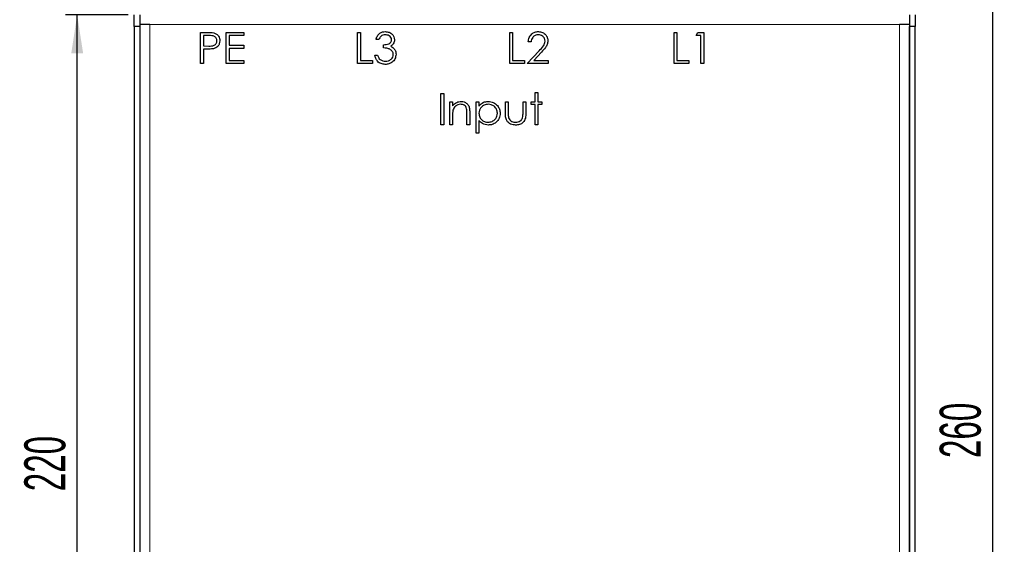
# Model space of a CAD drawing. Header units: millimetres. Extents: x 5 to 418, y 2 to 292.
# Tile 7 of 19: x 48 to 132, y 171 to 216. Entities that reach past the tile are written whole.
import ezdxf

# ---------------------------------------------------------------- set-up
doc = ezdxf.new("R2010")
doc.units = ezdxf.units.MM
doc.layers.add('SLD-0', color=7, linetype='Continuous')
doc.styles.add('SLDTEXTSTYLE0', font='TXT', dxfattribs={"width": 0.605})
doc.dimstyles.new('SLDDIMSTYLE0', dxfattribs={"dimtxt": 3.5, "dimasz": 3.302, "dimexe": 0, "dimexo": 0.0625, "dimgap": 0.875, "dimtad": 1, "dimlfac": 3, "dimrnd": 1e-09, "dimzin": 12, "dimdsep": 46, "dimtxsty": 'SLDTEXTSTYLE0', "dimsah": 1, "dimcen": 0.09, "dimadec": 0, "dimazin": 3, "dimtfac": 1, "dimtofl": 0, "dimtmove": 0, "dimatfit": 3, "dimfxl": 1, "dimfrac": 2, "dimtolj": 1, "dimtzin": 12, "dimarcsym": 0})

# ---------------------------------------------------------------- blocks, each defined once
blk = doc.blocks.new('_D_3')
at = {"layer": 'SLD-0', "color": 7}
for p, q in [((119.278, 226.097), (131.55, 226.097)), ((130.55, 226.097), (130.55, 139.43)), ((119.278, 139.43), (131.55, 139.43))]:
    blk.add_line(p, q, dxfattribs=at)
for points in [[(130.55, 226.097), (130.042, 222.795), (131.058, 222.795)], [(130.55, 139.43), (131.058, 142.732), (130.042, 142.732)]]:
    blk.add_solid(points, dxfattribs=at)
at = {"layer": 'SLD-0', "color": 7, "insert": (126.038, 178.753), "char_height": 3.5, "attachment_point": 1, "rotation": 90, "style": 'SLDTEXTSTYLE0'}
blk.add_mtext('260', dxfattribs=at)
blk = doc.blocks.new('_D_5')
at = {"layer": 'SLD-0', "color": 7}
for p, q in [((56.778, 216.597), (51.423, 216.597)), ((52.423, 143.263), (52.423, 216.597)), ((56.778, 143.263), (51.423, 143.263))]:
    blk.add_line(p, q, dxfattribs=at)
for points in [[(52.423, 216.597), (51.915, 213.295), (52.931, 213.295)], [(52.423, 143.263), (52.931, 146.565), (51.915, 146.565)]]:
    blk.add_solid(points, dxfattribs=at)
at = {"layer": 'SLD-0', "color": 7, "insert": (47.911, 175.919), "char_height": 3.5, "attachment_point": 1, "rotation": 90, "style": 'SLDTEXTSTYLE0'}
blk.add_mtext('220', dxfattribs=at)
blk = doc.blocks.new('_D_7')
at = {"layer": 'SLD-0', "color": 7}
for p, q in [((57.778, 229.43), (44.52, 229.43)), ((45.52, 229.43), (45.52, 136.097)), ((57.778, 136.097), (44.52, 136.097))]:
    blk.add_line(p, q, dxfattribs=at)
for points in [[(45.52, 229.43), (45.012, 226.128), (46.028, 226.128)], [(45.52, 136.097), (46.028, 139.399), (45.012, 139.399)]]:
    blk.add_solid(points, dxfattribs=at)
at = {"layer": 'SLD-0', "color": 7, "insert": (41.008, 178.753), "char_height": 3.5, "attachment_point": 1, "rotation": 90, "style": 'SLDTEXTSTYLE0'}
blk.add_mtext('280', dxfattribs=at)
blk = doc.blocks.new('_D_8')
at = {"layer": 'SLD-0', "color": 7}
for p, q in [((72.111, 233.263), (38.072, 233.263)), ((39.072, 233.263), (39.072, 126.597)), ((72.111, 126.597), (38.072, 126.597))]:
    blk.add_line(p, q, dxfattribs=at)
for points in [[(39.072, 233.263), (38.564, 229.961), (39.58, 229.961)], [(39.072, 126.597), (39.58, 129.899), (38.564, 129.899)]]:
    blk.add_solid(points, dxfattribs=at)
at = {"layer": 'SLD-0', "color": 7, "insert": (34.56, 175.919), "char_height": 3.5, "attachment_point": 1, "rotation": 90, "style": 'SLDTEXTSTYLE0'}
blk.add_mtext('320', dxfattribs=at)

msp = doc.modelspace()

# ---------------------------------------------------------------- linework, layer by layer
at = {"color": 7, "linetype": 'Continuous', "lineweight": 25}
for p, q in [((57.2776, 215.5966), (57.2776, 216.5966)), ((57.7776, 216.5966), (57.7776, 215.7632)), ((123.4443, 216.5966), (123.4443, 215.7632)), ((123.9443, 216.5966), (123.9443, 215.5966)), ((57.7776, 215.5966), (57.2776, 215.5966)), ((57.2776, 215.5966), (57.2776, 144.2632)), ((57.7776, 215.7632), (57.7776, 144.0966)), ((58.611, 215.7632), (57.7776, 215.7632)), ((57.7776, 215.5966), (57.7776, 144.2632)), ((123.4443, 215.7632), (122.611, 215.7632)), ((123.4443, 215.7632), (123.4443, 144.0966)), ((123.9443, 215.5966), (123.4443, 215.5966)), ((123.4443, 144.2632), (123.4443, 215.5966)), ((123.9443, 144.2632), (123.9443, 215.5966)), ((62.9529, 215.0966), (63.4758, 215.0966)), ((62.9529, 212.4299), (62.9529, 215.0966)), ((63.1922, 214.8231), (63.1922, 213.9342)), ((63.6799, 214.8231), (63.1922, 214.8231)), ((65.1409, 215.0966), (66.6452, 215.0966)), ((65.1409, 212.4299), (65.1409, 215.0966)), ((65.3802, 214.8231), (65.3802, 214.0026)), ((66.6452, 214.8231), (65.3802, 214.8231)), ((66.6452, 215.0966), (66.6452, 214.8231)), ((76.3546, 215.0966), (76.5939, 215.0966)), ((76.3546, 212.4299), (76.3546, 215.0966)), ((76.5939, 215.0966), (76.5939, 212.7034)), ((78.1665, 214.4812), (77.9272, 214.4812)), ((89.346, 215.0966), (89.5853, 215.0966)), ((89.346, 212.4299), (89.346, 215.0966)), ((89.5853, 215.0966), (89.5853, 212.7034)), ((103.3631, 215.0966), (103.6024, 215.0966)), ((103.3631, 212.4299), (103.3631, 215.0966)), ((103.6024, 215.0966), (103.6024, 212.7034)), ((105.2435, 214.8231), (105.4, 215.0966)), ((105.6537, 214.8231), (105.2435, 214.8231)), ((105.4, 215.0966), (105.893, 215.0966)), ((105.6537, 212.4299), (105.6537, 214.8231)), ((105.893, 215.0966), (105.893, 212.4299)), ((63.1922, 213.9342), (63.6591, 213.9283)), ((63.1922, 213.6607), (63.1922, 212.4299)), ((63.3829, 213.6607), (63.1922, 213.6607)), ((65.3802, 214.0026), (66.6452, 214.0026)), ((65.3802, 213.729), (65.3802, 212.7034)), ((66.6452, 213.729), (65.3802, 213.729)), ((66.6452, 214.0026), (66.6452, 213.729)), ((78.5768, 213.7632), (78.5768, 214.0367)), ((90.8161, 212.4299), (91.8503, 213.5335)), ((91.158, 214.2761), (90.9187, 214.2761)), ((65.3802, 212.7034), (66.6452, 212.7034)), ((66.6452, 212.7034), (66.6452, 212.4299)), ((76.5939, 212.7034), (77.6195, 212.7034)), ((77.6195, 212.7034), (77.6195, 212.4299)), ((77.8247, 213.1479), (78.064, 213.1479)), ((89.5853, 212.7034), (90.611, 212.7034)), ((90.611, 212.7034), (90.611, 212.4299)), ((92.0544, 213.4155), (91.3872, 212.7034)), ((91.3872, 212.7034), (92.6281, 212.7034)), ((92.6281, 212.7034), (92.6281, 212.4299)), ((103.6024, 212.7034), (104.6281, 212.7034)), ((104.6281, 212.7034), (104.6281, 212.4299)), ((63.1922, 212.4299), (62.9529, 212.4299)), ((66.6452, 212.4299), (65.1409, 212.4299)), ((77.6195, 212.4299), (76.3546, 212.4299)), ((90.611, 212.4299), (89.346, 212.4299)), ((92.6281, 212.4299), (90.8161, 212.4299)), ((104.6281, 212.4299), (103.3631, 212.4299)), ((105.893, 212.4299), (105.6537, 212.4299)), ((83.4657, 209.8829), (83.705, 209.8829)), ((83.4657, 207.2162), (83.4657, 209.8829)), ((83.705, 209.8829), (83.705, 207.2162)), ((91.4999, 209.9513), (91.7392, 209.9513)), ((91.4999, 209.1649), (91.4999, 209.9513)), ((91.7392, 209.9513), (91.7392, 209.1649)), ((84.2178, 209.1649), (84.4571, 209.1649)), ((84.2178, 207.2162), (84.2178, 209.1649)), ((84.4571, 209.1649), (84.4571, 208.8134)), ((86.4742, 209.1649), (86.7135, 209.1649)), ((86.4742, 206.4983), (86.4742, 209.1649)), ((86.7135, 209.1649), (86.7135, 208.8044)), ((88.97, 209.1649), (89.2093, 209.1649)), ((88.97, 208.2339), (88.97, 209.1649)), ((89.2093, 209.1649), (89.2093, 208.2611)), ((90.4742, 209.1649), (90.7135, 209.1649)), ((90.4742, 208.2611), (90.4742, 209.1649)), ((90.7135, 209.1649), (90.7135, 208.2162)), ((91.158, 209.1649), (91.4999, 209.1649)), ((91.158, 208.9256), (91.158, 209.1649)), ((91.4999, 208.9256), (91.158, 208.9256)), ((91.4999, 207.2162), (91.4999, 208.9256)), ((91.7392, 209.1649), (92.0811, 209.1649)), ((91.7392, 208.9256), (91.7392, 207.2162)), ((92.0811, 208.9256), (91.7392, 208.9256)), ((92.0811, 209.1649), (92.0811, 208.9256)), ((84.4571, 207.9208), (84.4571, 207.2162)), ((85.6879, 207.2162), (85.6879, 208.1329)), ((85.9272, 208.2114), (85.9272, 207.2162)), ((86.7135, 207.5693), (86.7135, 206.4983)), ((83.705, 207.2162), (83.4657, 207.2162)), ((84.4571, 207.2162), (84.2178, 207.2162)), ((85.9272, 207.2162), (85.6879, 207.2162)), ((91.7392, 207.2162), (91.4999, 207.2162)), ((86.7135, 206.4983), (86.4742, 206.4983))]:
    msp.add_line(p, q, dxfattribs=at)
at = {"color": 7, "linetype": 'Continuous', "lineweight": 18}
for p, q in [((122.611, 215.7632), (58.611, 215.7632)), ((58.611, 215.7632), (58.611, 144.0966)), ((122.611, 144.0966), (122.611, 215.7632))]:
    msp.add_line(p, q, dxfattribs=at)
at = {"color": 7, "linetype": 'Continuous', "lineweight": 25}
for points, knots in [([(77.9272, 214.4812), (77.9579, 214.5837), (78.0193, 214.7885), (78.2231, 215.0152), (78.4696, 215.1454), (78.6372, 215.1584), (78.721, 215.1649)], [0, 0, 0, 0, 0.2802877, 0.5596797, 0.7797465, 1, 1, 1, 1]), ([(78.721, 215.1649), (78.829, 215.1534), (79.0448, 215.1302), (79.3031, 214.9589), (79.4671, 214.7263), (79.4889, 214.5568), (79.4999, 214.4721)], [0, 0, 0, 0, 0.280085, 0.5598683, 0.7800992, 1, 1, 1, 1]), ([(90.9187, 214.2761), (90.9341, 214.4057), (90.9651, 214.6648), (91.1932, 214.9604), (91.4822, 215.1389), (91.6863, 215.1563), (91.7883, 215.1649)], [0, 0, 0, 0, 0.2800331, 0.5595507, 0.7796689, 1, 1, 1, 1]), ([(91.7883, 215.1649), (91.9072, 215.1538), (92.1448, 215.1317), (92.4088, 214.9145), (92.5687, 214.651), (92.5855, 214.4652), (92.5939, 214.3722)], [0, 0, 0, 0, 0.2798903, 0.55922373, 0.77958237, 1, 1, 1, 1]), ([(63.4758, 215.0966), (63.5898, 215.0969), (63.7933, 215.0976), (63.9947, 215.069), (64.0832, 215.0565)], [0, 0, 0, 0, 0.5603137, 1, 1, 1, 1]), ([(63.6591, 213.9283), (63.7373, 213.9297), (63.8935, 213.9326), (64.0914, 213.9703), (64.2216, 214.0605), (64.3248, 214.1827), (64.3427, 214.3014), (64.3546, 214.3802)], [0, 0, 0, 0, 0.2511151, 0.501025, 0.6263454, 0.7516847, 1, 1, 1, 1]), ([(64.3546, 214.3802), (64.3426, 214.4568), (64.3246, 214.5721), (64.2261, 214.6921), (64.1013, 214.7831), (63.9079, 214.8191), (63.756, 214.8218), (63.6799, 214.8231)], [0, 0, 0, 0, 0.2483528, 0.3737211, 0.4990557, 0.7488835, 1, 1, 1, 1]), ([(64.5939, 214.3813), (64.5875, 214.2933), (64.5749, 214.1177), (64.4412, 213.9038), (64.2596, 213.7657), (64.1278, 213.7249), (64.0618, 213.7045)], [0, 0, 0, 0, 0.28009888, 0.55932385, 0.77945788, 1, 1, 1, 1]), ([(64.0832, 215.0565), (64.1642, 215.0272), (64.3261, 214.9686), (64.4944, 214.7888), (64.5819, 214.5835), (64.5899, 214.4487), (64.5939, 214.3813)], [0, 0, 0, 0, 0.2797199, 0.5593949, 0.7795065, 1, 1, 1, 1]), ([(78.7242, 214.8914), (78.6549, 214.8859), (78.5164, 214.875), (78.2961, 214.7414), (78.2157, 214.5799), (78.1665, 214.4812)], [0, 0, 0, 0, 0.2806217, 0.560395, 1, 1, 1, 1]), ([(78.5768, 214.0367), (78.7273, 214.0508), (78.9531, 214.0719), (79.1748, 214.2276), (79.2497, 214.3608), (79.2569, 214.4357), (79.2605, 214.4732)], [0, 0, 0, 0, 0.4994059, 0.7489727, 0.8745403, 1, 1, 1, 1]), ([(79.2605, 214.4732), (79.247, 214.543), (79.2199, 214.6832), (79.0157, 214.8558), (78.8347, 214.8779), (78.7242, 214.8914)], [0, 0, 0, 0, 0.27888379, 0.5600398, 1, 1, 1, 1]), ([(79.4999, 214.4721), (79.4955, 214.4105), (79.4869, 214.2873), (79.3908, 214.0827), (79.2651, 213.9838), (79.1884, 213.9235)], [0, 0, 0, 0, 0.2805082, 0.5607923, 1, 1, 1, 1]), ([(91.776, 214.8914), (91.685, 214.8822), (91.5029, 214.8637), (91.2973, 214.6971), (91.187, 214.4883), (91.1677, 214.3469), (91.158, 214.2761)], [0, 0, 0, 0, 0.2797288, 0.5589686, 0.7791934, 1, 1, 1, 1]), ([(92.3546, 214.3508), (92.3433, 214.4333), (92.3206, 214.5983), (92.1581, 214.773), (91.9706, 214.8766), (91.8409, 214.8865), (91.776, 214.8914)], [0, 0, 0, 0, 0.2791505, 0.5589598, 0.7793409, 1, 1, 1, 1]), ([(91.8503, 213.5335), (91.9784, 213.6652), (92.1566, 213.8484), (92.3329, 214.1331), (92.3474, 214.2783), (92.3546, 214.3508)], [0, 0, 0, 0, 0.5607551, 0.780531, 1, 1, 1, 1]), ([(92.5939, 214.3722), (92.5831, 214.2664), (92.5614, 214.0547), (92.3481, 213.7349), (92.1658, 213.5367), (92.0544, 213.4155)], [0, 0, 0, 0, 0.27928789, 0.55915378, 1, 1, 1, 1]), ([(64.0618, 213.7045), (63.9356, 213.6886), (63.7101, 213.6602), (63.4829, 213.6605), (63.3829, 213.6607)], [0, 0, 0, 0, 0.5596942, 1, 1, 1, 1]), ([(79.3973, 213.1991), (79.3934, 213.2456), (79.3857, 213.3387), (79.3022, 213.5067), (79.1278, 213.6725), (78.8534, 213.7443), (78.6691, 213.7569), (78.5768, 213.7632)], [0, 0, 0, 0, 0.1252322, 0.2504803, 0.4992355, 0.7490487, 1, 1, 1, 1]), ([(79.1884, 213.9235), (79.2505, 213.8911), (79.3615, 213.8332), (79.442, 213.7379), (79.4774, 213.6959)], [0, 0, 0, 0, 0.5597945, 1, 1, 1, 1]), ([(79.4774, 213.6959), (79.5284, 213.6143), (79.6195, 213.4683), (79.6314, 213.2974), (79.6366, 213.2221)], [0, 0, 0, 0, 0.55945961, 1, 1, 1, 1]), ([(78.7141, 212.3615), (78.5917, 212.3722), (78.3473, 212.3936), (78.0587, 212.5984), (77.891, 212.8678), (77.8468, 213.0544), (77.8247, 213.1479)], [0, 0, 0, 0, 0.2798859, 0.5589785, 0.7792629, 1, 1, 1, 1]), ([(78.064, 213.1479), (78.0884, 213.0703), (78.1319, 212.932), (78.2298, 212.8259), (78.2728, 212.7793)], [0, 0, 0, 0, 0.56069443, 1, 1, 1, 1]), ([(78.2728, 212.7793), (78.3495, 212.7313), (78.4866, 212.6456), (78.6474, 212.6383), (78.7183, 212.635)], [0, 0, 0, 0, 0.558748, 1, 1, 1, 1]), ([(79.6366, 213.2221), (79.6176, 213.0912), (79.5795, 212.8292), (79.3289, 212.5418), (79.0239, 212.3855), (78.8174, 212.3695), (78.7141, 212.3615)], [0, 0, 0, 0, 0.2793416, 0.5588341, 0.7792735, 1, 1, 1, 1]), ([(78.7183, 212.635), (78.8108, 212.6413), (78.9953, 212.6537), (79.2193, 212.7914), (79.3704, 212.982), (79.3883, 213.1268), (79.3973, 213.1991)], [0, 0, 0, 0, 0.280589, 0.5601406, 0.7803078, 1, 1, 1, 1]), ([(84.494, 208.4438), (84.4807, 208.3466), (84.4568, 208.1731), (84.457, 207.9979), (84.4571, 207.9208)], [0, 0, 0, 0, 0.5596576, 1, 1, 1, 1]), ([(84.4571, 208.8134), (84.5708, 208.936), (84.7742, 209.1552), (85.0687, 209.1857), (85.1986, 209.1991)], [0, 0, 0, 0, 0.5591406, 1, 1, 1, 1]), ([(85.1569, 208.9598), (85.0724, 208.9511), (84.9033, 208.9336), (84.7056, 208.796), (84.5609, 208.632), (84.5163, 208.5065), (84.494, 208.4438)], [0, 0, 0, 0, 0.2795632, 0.5594073, 0.779699, 1, 1, 1, 1]), ([(85.6596, 208.5763), (85.6405, 208.6383), (85.6023, 208.7621), (85.429, 208.9327), (85.26, 208.9495), (85.1569, 208.9598)], [0, 0, 0, 0, 0.2811923, 0.5613307, 1, 1, 1, 1]), ([(85.1986, 209.1991), (85.286, 209.1915), (85.4606, 209.1762), (85.6901, 209.0357), (85.8607, 208.8103), (85.9209, 208.5182), (85.9251, 208.3138), (85.9272, 208.2114)], [0, 0, 0, 0, 0.1865964, 0.373039, 0.5593711, 0.7792538, 1, 1, 1, 1]), ([(85.6879, 208.1329), (85.6884, 208.2161), (85.6893, 208.3646), (85.6687, 208.5116), (85.6596, 208.5763)], [0, 0, 0, 0, 0.5602545, 1, 1, 1, 1]), ([(86.7135, 208.8044), (86.8349, 208.9322), (87.0521, 209.161), (87.3635, 209.1875), (87.5009, 209.1991)], [0, 0, 0, 0, 0.55844543, 1, 1, 1, 1]), ([(87.4988, 208.9598), (87.3834, 208.9474), (87.1527, 208.9227), (86.8927, 208.7156), (86.7361, 208.4583), (86.7211, 208.277), (86.7135, 208.1863)], [0, 0, 0, 0, 0.27971433, 0.55932706, 0.77951921, 1, 1, 1, 1]), ([(88.2862, 208.1933), (88.2704, 208.3071), (88.2389, 208.5349), (88.0279, 208.7889), (87.768, 208.9353), (87.5885, 208.9516), (87.4988, 208.9598)], [0, 0, 0, 0, 0.2794238, 0.5591042, 0.7795162, 1, 1, 1, 1]), ([(87.5009, 209.1991), (87.6504, 209.182), (87.9495, 209.1479), (88.2827, 208.8768), (88.4931, 208.5484), (88.5147, 208.3134), (88.5255, 208.1959)], [0, 0, 0, 0, 0.2796269, 0.559432, 0.7797032, 1, 1, 1, 1]), ([(86.7135, 208.1863), (86.7265, 208.0713), (86.7525, 207.8413), (86.9697, 207.5883), (87.2326, 207.4472), (87.4126, 207.43), (87.5025, 207.4214)], [0, 0, 0, 0, 0.2796212, 0.5588504, 0.7794453, 1, 1, 1, 1]), ([(87.5084, 207.182), (87.3349, 207.2051), (87.0242, 207.2465), (86.8087, 207.4704), (86.7135, 207.5693)], [0, 0, 0, 0, 0.5585055, 1, 1, 1, 1]), ([(87.5025, 207.4214), (87.6166, 207.4356), (87.8447, 207.4642), (88.1006, 207.6709), (88.2565, 207.9247), (88.2763, 208.1038), (88.2862, 208.1933)], [0, 0, 0, 0, 0.2796321, 0.5592446, 0.7797297, 1, 1, 1, 1]), ([(88.5255, 208.1959), (88.508, 208.0461), (88.4728, 207.7462), (88.1949, 207.4161), (87.8616, 207.2128), (87.6262, 207.1923), (87.5084, 207.182)], [0, 0, 0, 0, 0.2795488, 0.559256, 0.7795586, 1, 1, 1, 1]), ([(89.8433, 207.182), (89.695, 207.1941), (89.3994, 207.2181), (89.0759, 207.5183), (88.9779, 207.8885), (88.9726, 208.1185), (88.97, 208.2339)], [0, 0, 0, 0, 0.2800534, 0.5579589, 0.7783884, 1, 1, 1, 1]), ([(89.2093, 208.2611), (89.209, 208.1753), (89.2086, 208.0222), (89.2354, 207.8716), (89.2472, 207.8054)], [0, 0, 0, 0, 0.5603768, 1, 1, 1, 1]), ([(89.2472, 207.8054), (89.2766, 207.7401), (89.3355, 207.6094), (89.5502, 207.4539), (89.7336, 207.4337), (89.8455, 207.4214)], [0, 0, 0, 0, 0.2801172, 0.5605725, 1, 1, 1, 1]), ([(90.7135, 208.2162), (90.7114, 208.0706), (90.7071, 207.7811), (90.5195, 207.4011), (90.186, 207.2034), (89.9577, 207.1892), (89.8433, 207.182)], [0, 0, 0, 0, 0.2815094, 0.5596397, 0.7792866, 1, 1, 1, 1]), ([(89.8455, 207.4214), (89.9148, 207.4255), (90.0533, 207.4337), (90.231, 207.517), (90.3656, 207.6377), (90.4117, 207.7367), (90.4347, 207.7862)], [0, 0, 0, 0, 0.2802653, 0.5599951, 0.7800672, 1, 1, 1, 1]), ([(90.4347, 207.7862), (90.4493, 207.8742), (90.4755, 208.0315), (90.4746, 208.1909), (90.4742, 208.2611)], [0, 0, 0, 0, 0.55938319, 1, 1, 1, 1])]:
    msp.add_open_spline(points, degree=3, knots=knots, dxfattribs=at)

# ---------------------------------------------------------------- dimensions: what is measured, and where the dimension line sits
at = {"layer": 'SLD-0', "color": 7}
for base, p1, p2, picture, middle in [((39.0716, 126.5966), (73.111, 233.2632), (73.111, 126.5966), '_D_8', (39.0716, 179.9299)), ((45.5198, 136.0966), (58.7776, 229.4299), (58.7776, 136.0966), '_D_7', (45.5198, 182.7632)), ((130.5496, 139.4299), (118.2776, 226.0966), (118.2776, 139.4299), '_D_3', (130.5496, 182.7632)), ((52.4229, 216.5966), (57.7776, 143.2632), (57.7776, 216.5966), '_D_5', (52.4229, 179.9299))]:
    dim = msp.add_linear_dim(base=base, p1=p1, p2=p2, angle=90, dimstyle='SLDDIMSTYLE0', dxfattribs=at)
    dim.commit()
    dim.dimension.update_dxf_attribs({"geometry": picture, "text_midpoint": middle, "dimtype": 160})

doc.saveas('drawing.dxf')
